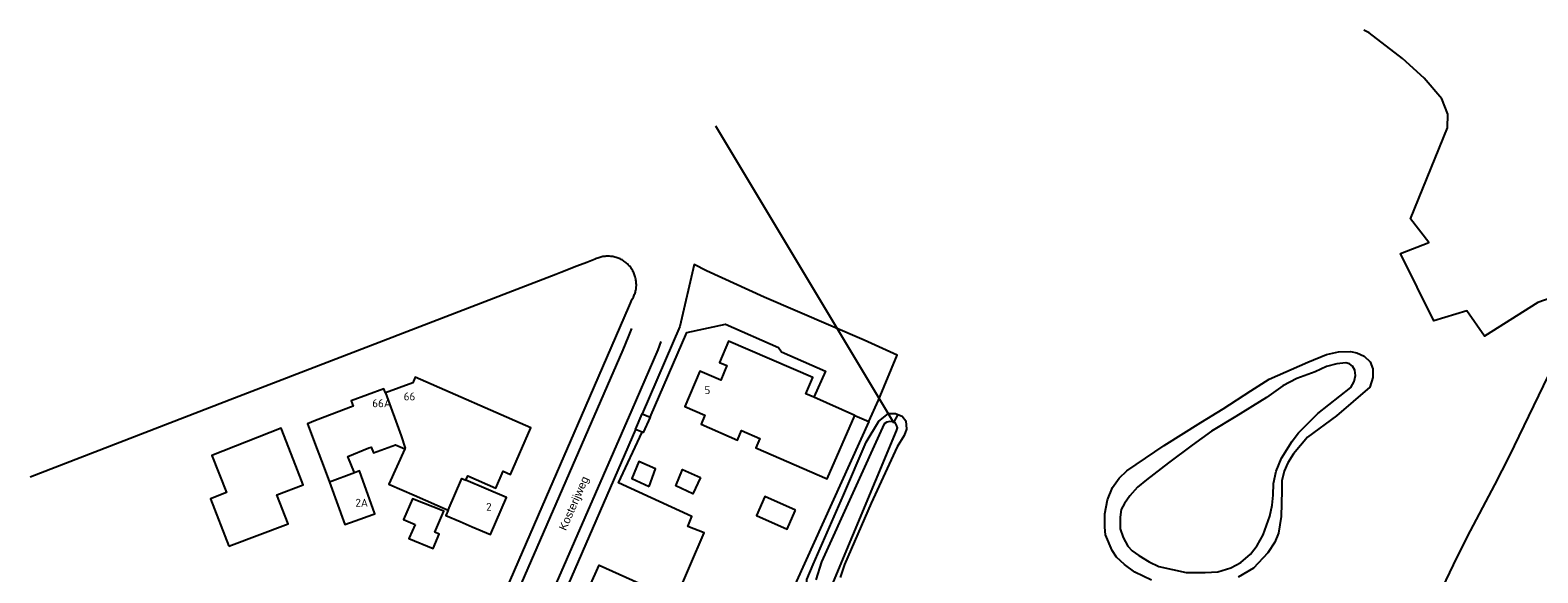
# Model space of a CAD drawing. Header units: metres. Extents: x 174248 to 174892, y 462063 to 462851.
# Tile 17 of 20: x 174257 to 174540, y 462749 to 462851. Entities that reach past the tile are written whole.
import ezdxf

# ---------------------------------------------------------------- set-up
doc = ezdxf.new("R2010")
doc.units = ezdxf.units.M
for name, color, linetype, lineweight in [('BTD-groenvoorziening', 252, 'Continuous', 9), ('Kunstwerkdeel', 252, 'Continuous', 9), ('Nummeraanduidingreeks', 252, 'Continuous', 9), ('OpenbareRuimteLabel', 252, 'Continuous', 9), ('OTD-erf', 252, 'Continuous', 9), ('OTD-onverhard', 252, 'Continuous', 9), ('OTD-open verharding', 252, 'Continuous', 9), ('OWD', 252, 'Continuous', 9), ('Pand', 252, 'Continuous', 9), ('WGD-gesloten verharding', 252, 'Continuous', 9), ('WGD-open verharding', 252, 'Continuous', 9), ('WTD-waterloop', 252, 'Continuous', 9), ('WTD-watervlakte', 252, 'Continuous', 9)]:
    doc.layers.add(name, color=color, linetype=linetype, lineweight=lineweight)
doc.styles.get("Standard").update_dxf_attribs({"font": 'isocpeur.ttf'})

msp = doc.modelspace()

# ---------------------------------------------------------------- linework, layer by layer
at = {"layer": 'BTD-groenvoorziening', "lineweight": -3}
for points in [[(174412.01, 462778.76), (174414.64, 462777.61), (174416.46, 462781.63), (174419.97, 462790.11), (174413.76, 462792.93), (174395.03, 462801), (174384.19, 462805.94), (174381.88, 462807.1), (174379.2, 462795.44), (174372.11, 462779.08), (174373.61, 462778.41), (174380.46, 462794.36), (174387.76, 462795.93), (174397.69, 462791.53), (174398.23, 462790.69), (174406.49, 462787.1), (174404.31, 462782.18)], [(174378.37, 462744.21), (174383.77, 462756.73), (174380.69, 462757.93), (174381.41, 462759.81), (174367.66, 462766.08), (174372.09, 462775.63), (174370.83, 462776.14), (174356.76, 462743.7), (174356.68, 462743.53), (174360.14, 462741.91), (174364.06, 462750.67), (174378.37, 462744.21)]]:
    msp.add_lwpolyline(points, dxfattribs=at)
at = {"layer": 'Kunstwerkdeel', "lineweight": -3}
msp.add_line((174385.86, 462833.13), (174419.31, 462777.46), dxfattribs=at)
at = {"layer": 'OTD-erf', "lineweight": -3}
msp.add_lwpolyline([(174342.27, 462736.03), (174354.78, 462764.92), (174361.39, 462780.19), (174369.7, 462799.4), (174370.25, 462800.59), (174370.35, 462800.77), (174370.45, 462800.95), (174370.54, 462801.14), (174370.62, 462801.33), (174370.69, 462801.52), (174370.76, 462801.72), (174370.82, 462801.92), (174370.87, 462802.12), (174370.91, 462802.32), (174370.95, 462802.52), (174370.97, 462802.73), (174370.99, 462802.93), (174371.01, 462803.14), (174371.01, 462803.35), (174371, 462803.55), (174370.99, 462803.76), (174370.97, 462803.96), (174370.94, 462804.17), (174370.91, 462804.37), (174370.86, 462804.57), (174370.81, 462804.77), (174370.75, 462804.97), (174370.68, 462805.17), (174370.61, 462805.36), (174370.53, 462805.55), (174370.44, 462805.74), (174370.34, 462805.92), (174370.24, 462806.1), (174370.13, 462806.27), (174370.01, 462806.44), (174369.89, 462806.61), (174369.76, 462806.77), (174369.62, 462806.92), (174369.48, 462807.07), (174369.33, 462807.22), (174369.18, 462807.36), (174369.02, 462807.49), (174368.85, 462807.62), (174368.69, 462807.74), (174368.51, 462807.85), (174368.34, 462807.96), (174368.15, 462808.06), (174367.97, 462808.15), (174367.78, 462808.23), (174367.59, 462808.31), (174367.4, 462808.38), (174367.2, 462808.45), (174367, 462808.5), (174366.96, 462808.51), (174366.8, 462808.55), (174366.6, 462808.59), (174366.39, 462808.62), (174366.19, 462808.64), (174365.98, 462808.66), (174365.77, 462808.67), (174365.57, 462808.67), (174365.36, 462808.66), (174365.16, 462808.64), (174364.95, 462808.62), (174364.75, 462808.59), (174364.54, 462808.55), (174364.34, 462808.5), (174364.14, 462808.45), (174363.95, 462808.39), (174363.75, 462808.31), (174363.56, 462808.24), (174363.37, 462808.15), (174363.26, 462808.1), (174361.73, 462807.5), (174359.84, 462806.77), (174356.83, 462805.6), (174355.92, 462805.25), (174295.6, 462781.98), (174257.22, 462767.18)], dxfattribs=at)
at = {"layer": 'OTD-onverhard', "lineweight": -3}
for points in [[(174373.39, 462765.4), (174374.61, 462768.75), (174371.5, 462770.11), (174370.18, 462766.9), (174373.39, 462765.4)], [(174383.04, 462767.13), (174381.63, 462764.06), (174378.42, 462765.56), (174379.69, 462768.63), (174383.04, 462767.13)]]:
    msp.add_lwpolyline(points, dxfattribs=at)
at = {"layer": 'OTD-open verharding', "lineweight": -3}
msp.add_line((174414.64, 462777.61), (174399.23, 462743.61), dxfattribs=at)
for points in [[(174542.74, 462800.84), (174540.21, 462799.96), (174530.21, 462793.63), (174526.93, 462798.38), (174520.73, 462796.53), (174514.46, 462809.2), (174519.78, 462811.22), (174516.34, 462815.67), (174523.27, 462832.76), (174523.36, 462835.35), (174522.22, 462838.22), (174518.91, 462842.1), (174514.8, 462845.82), (174508.55, 462850.6), (174507.6, 462851.13)], [(174549.43, 462736.19), (174539.04, 462709.99), (174537.43, 462707.37), (174519.11, 462713.77), (174515.63, 462715.17), (174509.79, 462718.13), (174518.87, 462739.21), (174524.43, 462750.7), (174527, 462756.01), (174532.16, 462765.76), (174534.93, 462771.09), (174544.03, 462790.01)]]:
    msp.add_lwpolyline(points, dxfattribs=at)
at = {"layer": 'OWD', "lineweight": -3}
msp.add_line((174420.12, 462778.93), (174419.31, 462777.46), dxfattribs=at)
for points in [[(174467.71, 462747.85), (174464.61, 462749.33), (174462.63, 462750.76), (174461.13, 462752.15), (174460.35, 462753.4), (174459.06, 462756.33), (174458.95, 462757.77), (174458.96, 462760.3), (174459.46, 462762.9), (174460.39, 462765.25), (174461.64, 462767.01), (174463.1, 462768.35), (174470.1, 462773.1), (174477, 462777.42), (174481.18, 462780), (174486.37, 462783.38), (174489.8, 462785.58), (174497.05, 462788.79), (174500.57, 462790.2), (174502.84, 462790.68), (174505.07, 462790.75), (174506.24, 462790.52), (174507.64, 462789.89)], [(174507.64, 462789.89), (174508.77, 462788.83), (174509.28, 462787.5), (174509.28, 462785.87), (174508.72, 462784.1), (174502.41, 462778.71), (174496.99, 462774.66), (174494.36, 462771.53), (174493.33, 462769.85), (174492.61, 462768.27), (174492.19, 462766.48), (174492.17, 462764.64), (174492.08, 462759.78), (174491.56, 462756.63), (174490.87, 462754.95), (174489.52, 462752.94), (174486.83, 462750.1), (174483.96, 462748.41)], [(174488.5, 462709.72), (174488.5, 462709.74), (174487.9, 462711.07), (174486.4, 462712.31), (174472, 462717.64), (174467.87, 462718.61), (174456.74, 462723.11), (174440.9, 462728.76), (174425.29, 462733.97), (174411.43, 462738.89), (174406.54, 462740.93), (174404.33, 462742.63), (174402.96, 462744.43), (174402.88, 462746.08), (174403, 462747.94), (174404.2, 462750.79), (174409.87, 462763.79), (174414.14, 462773.73), (174416.5, 462777.66), (174418.33, 462779.14), (174419.64, 462779.11), (174420.12, 462778.93)], [(174420.12, 462778.93), (174420.89, 462778.63), (174421.59, 462777.73), (174421.74, 462776.2), (174421.29, 462775), (174419.99, 462772.84), (174415.06, 462762.3), (174410.11, 462750.76), (174409.29, 462748.3)]]:
    msp.add_lwpolyline(points, dxfattribs=at)
at = {"layer": 'Pand', "lineweight": -3}
msp.add_line((174318.1, 462767.97), (174313.44, 462766.2), dxfattribs=at)
for points in [[(174412.01, 462778.76), (174404.31, 462782.18), (174402.84, 462782.84), (174404.16, 462785.89), (174388.33, 462792.69), (174386.62, 462788.72), (174388.02, 462788.11), (174386.84, 462785.4), (174382.93, 462787.1), (174380.09, 462780.43), (174383.89, 462778.8), (174383.15, 462777.11), (174390, 462774.14), (174390.78, 462775.94), (174394.21, 462774.45), (174393.44, 462772.66), (174406.86, 462766.86), (174412.01, 462778.76)], [(174339.02, 462766.59), (174339.37, 462767.41), (174344.61, 462765.12), (174346, 462768.3), (174347.41, 462767.68), (174351.23, 462776.42), (174329.49, 462785.93), (174329.03, 462784.86), (174323.93, 462782.99)], [(174323.93, 462782.99), (174323.64, 462783.77), (174317.5, 462781.51), (174317.87, 462780.5), (174310.78, 462777.79), (174309.28, 462777.21), (174311.08, 462772.38), (174312.19, 462769.44), (174313.44, 462766.2)], [(174323.93, 462782.99), (174326.88, 462774.95), (174327.61, 462772.61), (174327.57, 462772.5)], [(174294.53, 462754.22), (174305.64, 462758.39), (174303.54, 462763.85), (174308.49, 462765.75), (174307.11, 462769.27), (174304.34, 462776.35), (174291.32, 462771.25), (174294.05, 462764.28), (174291.05, 462763.1), (174294.53, 462754.22)], [(174318.1, 462767.97), (174316.84, 462771.08), (174320.81, 462772.68), (174321.22, 462772.83), (174321.66, 462771.71), (174325.79, 462773.27), (174327.57, 462772.5)], [(174327.57, 462772.5), (174324.57, 462765.87), (174324.69, 462765.82), (174329.3, 462763.8), (174335.71, 462761)], [(174313.44, 462766.2), (174316.28, 462758.25), (174318.23, 462758.94), (174321.55, 462760.13), (174321.93, 462760.27), (174319.05, 462768.33), (174318.1, 462767.97)], [(174335.71, 462761), (174335.27, 462759.98), (174337.91, 462758.84), (174340.22, 462757.85), (174343.63, 462756.39), (174346.61, 462763.34), (174339.02, 462766.59)], [(174335.71, 462761), (174338.25, 462766.92), (174339.02, 462766.59)], [(174329.47, 462758.27), (174328.36, 462755.78), (174328.3, 462755.64), (174332.87, 462753.76), (174333.99, 462756.49), (174333.19, 462756.81), (174334.86, 462760.77), (174328.99, 462763.1), (174327.29, 462759.23), (174329.47, 462758.27)], [(174400.86, 462760.96), (174395.11, 462763.56), (174393.56, 462759.99), (174399.3, 462757.4), (174400.81, 462760.84), (174400.86, 462760.96)]]:
    msp.add_lwpolyline(points, dxfattribs=at)
at = {"layer": 'WGD-gesloten verharding', "lineweight": -3}
msp.add_lwpolyline([(174375.63, 462792.62), (174375.02, 462791.09), (174370.14, 462779.79), (174318.73, 462661.94), (174318.17, 462660.51)], dxfattribs=at)
at = {"layer": 'WGD-open verharding', "lineweight": -3}
msp.add_line((174370.83, 462776.14), (174372.11, 462779.08), dxfattribs=at)
for points in [[(174370.13, 462795.06), (174369.5, 462793.54), (174368.49, 462791.11), (174324.4, 462689.81), (174313.89, 462665.96), (174306.26, 462648.24), (174296.8, 462626.67), (174291.2, 462615.59), (174290.32, 462614.04)], [(174373.61, 462778.41), (174372.29, 462775.54), (174372.09, 462775.63)]]:
    msp.add_lwpolyline(points, dxfattribs=at)
at = {"layer": 'WTD-waterloop', "lineweight": -3}
for points in [[(174419.31, 462777.46), (174419.17, 462777.53), (174418.61, 462777.61), (174418.02, 462777.48), (174417.55, 462777.21), (174405.79, 462751.28), (174404.7, 462747.86)], [(174407.73, 462746.73), (174419.85, 462775.88), (174420.03, 462776.44), (174419.84, 462776.92), (174419.63, 462777.3), (174419.31, 462777.46)]]:
    msp.add_lwpolyline(points, dxfattribs=at)
at = {"layer": 'WTD-watervlakte', "lineweight": -3}
msp.add_lwpolyline([(174504.88, 462788.48), (174504.21, 462788.65), (174502.48, 462788.44), (174500.58, 462787.97), (174498.42, 462786.93), (174494.97, 462785.68), (174492.39, 462784.34), (174489.27, 462782.14), (174483.55, 462778.57), (174478.97, 462775.81), (174475.35, 462773.15), (174470.93, 462769.83), (174466.75, 462766.67), (174465.1, 462765.27), (174463.67, 462763.69), (174462.66, 462762.25), (174462.02, 462761.07), (174461.84, 462759.63), (174461.82, 462757.44), (174462.39, 462755.84), (174463.3, 462754.22), (174464.1, 462753.31), (174465.31, 462752.44), (174467.26, 462751.24), (174469.08, 462750.42), (174474.23, 462749.27), (174477.78, 462749.25), (174480.18, 462749.37), (174482.61, 462750.12), (174484.47, 462751.12), (174486.28, 462752.7), (174487.56, 462754.33), (174488.7, 462756.31), (174489.91, 462759.86), (174490.36, 462761.89), (174490.54, 462763.81), (174490.61, 462766), (174491.11, 462768.27), (174492.12, 462770.73), (174494.13, 462773.94), (174495.3, 462775.52), (174498.95, 462779.13), (174505.13, 462784.02), (174505.76, 462785.12), (174505.98, 462786.25), (174505.91, 462787.29), (174505.45, 462788.02), (174504.88, 462788.48)], dxfattribs=at)

# ---------------------------------------------------------------- texts
at = {"layer": 'Nummeraanduidingreeks'}
for s, p in [('66', (174327.34, 462781.58)), ('5', (174383.81, 462782.78)), ('66A', (174321.44, 462780.3)), ('2A', (174318.27, 462761.61)), ('2', (174342.82, 462760.85))]:
    msp.add_text(s, height=1.5, dxfattribs=at).set_placement(p)
at = {"layer": 'OpenbareRuimteLabel', "insert": (174358.19, 462756.82), "char_height": 1.5, "width": 16.5, "attachment_point": 7, "rotation": 66.4}
msp.add_mtext('{\\fArial|b0|i0;Kosterijweg}', dxfattribs=at)

doc.saveas('drawing.dxf')
